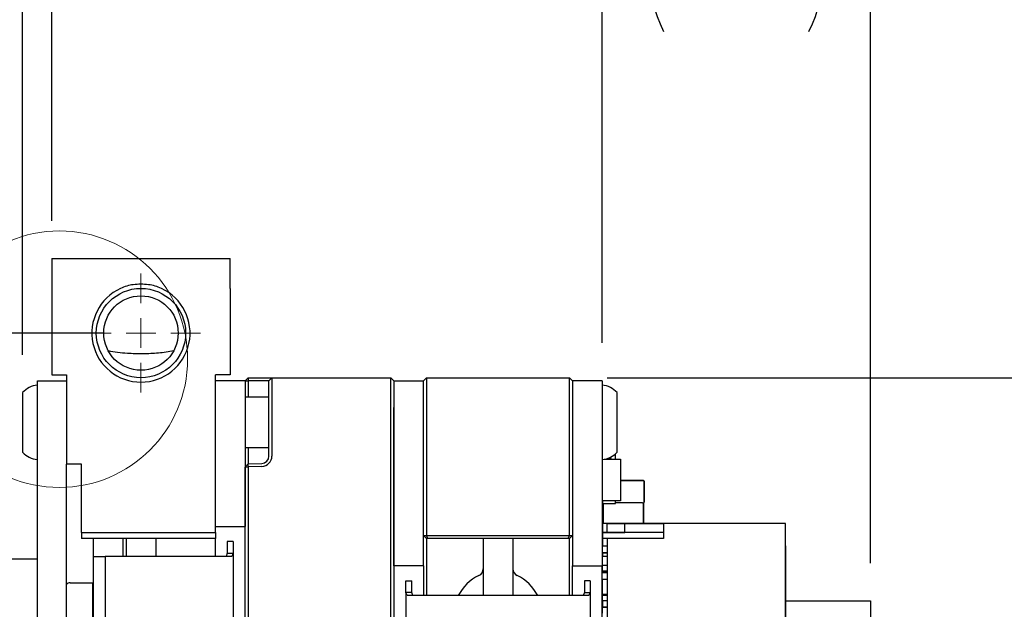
# Paper-space layout 'IX body' of a CAD drawing. Header units: millimetres. Extents: x 5 to 274, y 4 to 211.
# Tile 11 of 21: x 114 to 147, y 168 to 187. Entities that reach past the tile are written whole.
import ezdxf

# ---------------------------------------------------------------- set-up
doc = ezdxf.new("R2010")
doc.units = ezdxf.units.MM
doc.layers.add('DIMENSIONS', color=8, linetype='Continuous')
doc.styles.add('SLDTEXTSTYLE0', font='TXT', dxfattribs={"width": 0.75})
doc.dimstyles.new('SLDDIMSTYLE1', dxfattribs={"dimtxt": 2.645833, "dimasz": 3.302, "dimexe": 0, "dimexo": 0.0625, "dimgap": 0.661458, "dimtad": 0, "dimtih": 1, "dimtoh": 1, "dimdec": 0, "dimrnd": 1e-09, "dimzin": 12, "dimdsep": 46, "dimtxsty": 'SLDTEXTSTYLE0', "dimsah": 1, "dimcen": 0.09, "dimadec": 0, "dimazin": 3, "dimtfac": 1, "dimtdec": 0, "dimtofl": 0, "dimtmove": 0, "dimatfit": 3, "dimfxl": 0, "dimfrac": 2, "dimtolj": 1, "dimtzin": 12, "dimarcsym": 0})
doc.dimstyles.new('SLDDIMSTYLE13', dxfattribs={"dimtxt": 2.645833, "dimasz": 3.302, "dimexe": 0, "dimexo": 0.0625, "dimgap": 0.661458, "dimtad": 0, "dimtih": 1, "dimtoh": 1, "dimdec": 1, "dimrnd": 1e-09, "dimzin": 4, "dimdsep": 46, "dimtxsty": 'SLDTEXTSTYLE0', "dimsah": 1, "dimcen": 0.09, "dimadec": 0, "dimazin": 1, "dimtfac": 1, "dimtdec": 1, "dimtmove": 0, "dimatfit": 0, "dimfxl": 0, "dimfrac": 2, "dimtolj": 1, "dimtzin": 12, "dimarcsym": 0})
doc.dimstyles.new('SLDDIMSTYLE3', dxfattribs={"dimtxt": 2.645833, "dimasz": 3.302, "dimexe": 0, "dimexo": 0.0625, "dimgap": 0.661458, "dimtad": 0, "dimtih": 1, "dimtoh": 1, "dimdec": 1, "dimrnd": 1e-09, "dimzin": 12, "dimdsep": 46, "dimtxsty": 'SLDTEXTSTYLE0', "dimsah": 1, "dimcen": 0.09, "dimadec": 0, "dimazin": 3, "dimtfac": 1, "dimtdec": 1, "dimtofl": 0, "dimtmove": 0, "dimatfit": 3, "dimfxl": 0, "dimfrac": 2, "dimtolj": 1, "dimtzin": 12, "dimarcsym": 0})

# ---------------------------------------------------------------- blocks, each defined once
blk = doc.blocks.new('_D_43')
at = {"layer": 'DIMENSIONS'}
for p, q in [((116.779, 176.916), (97.284, 176.916)), ((100.459, 176.916), (100.459, 163.518)), ((100.459, 145.916), (100.459, 159.314)), ((116.779, 145.916), (97.284, 145.916))]:
    blk.add_line(p, q, dxfattribs=at)
for points in [[(100.459, 176.916), (99.951, 173.614), (100.967, 173.614)], [(100.459, 145.916), (100.967, 149.218), (99.951, 149.218)]]:
    blk.add_solid(points, dxfattribs=at)
at = {"layer": 'DIMENSIONS', "insert": (98.504, 162.725), "char_height": 2.6458, "attachment_point": 1, "style": 'SLDTEXTSTYLE0'}
blk.add_mtext('31', dxfattribs=at)
blk = doc.blocks.new('_D_44')
at = {"layer": 'DIMENSIONS'}
for p, q in [((115.049, 180.686), (115.049, 192.591)), ((133.549, 176.586), (133.549, 192.591)), ((115.049, 189.416), (120.879, 189.416)), ((133.549, 189.416), (127.719, 189.416))]:
    blk.add_line(p, q, dxfattribs=at)
for points in [[(115.049, 189.416), (118.351, 188.908), (118.351, 189.924)], [(133.549, 189.416), (130.247, 189.924), (130.247, 188.908)]]:
    blk.add_solid(points, dxfattribs=at)
at = {"layer": 'DIMENSIONS', "insert": (120.879, 190.725), "char_height": 2.6458, "attachment_point": 1, "style": 'SLDTEXTSTYLE0'}
blk.add_mtext('18.5', dxfattribs=at)
blk = doc.blocks.new('_D_45')
at = {"layer": 'DIMENSIONS'}
for p, q in [((133.719, 175.416), (157.527, 175.416)), ((154.352, 175.416), (154.352, 163.518)), ((154.352, 147.416), (154.352, 159.314)), ((133.719, 147.416), (157.527, 147.416))]:
    blk.add_line(p, q, dxfattribs=at)
for points in [[(154.352, 175.416), (153.844, 172.114), (154.86, 172.114)], [(154.352, 147.416), (154.86, 150.718), (153.844, 150.718)]]:
    blk.add_solid(points, dxfattribs=at)
at = {"layer": 'DIMENSIONS', "insert": (152.397, 162.725), "char_height": 2.6458, "attachment_point": 1, "style": 'SLDTEXTSTYLE0'}
blk.add_mtext('28', dxfattribs=at)
blk = doc.blocks.new('_D_46')
at = {"layer": 'DIMENSIONS'}
for p, q in [((114.07, 176.186), (114.07, 198.074)), ((142.564, 169.186), (142.564, 198.074)), ((114.07, 194.899), (124.897, 194.899)), ((142.564, 194.899), (131.737, 194.899))]:
    blk.add_line(p, q, dxfattribs=at)
for points in [[(114.07, 194.899), (117.372, 194.391), (117.372, 195.407)], [(142.564, 194.899), (139.262, 195.407), (139.262, 194.391)]]:
    blk.add_solid(points, dxfattribs=at)
at = {"layer": 'DIMENSIONS', "insert": (124.897, 196.208), "char_height": 2.6458, "attachment_point": 1, "style": 'SLDTEXTSTYLE0'}
blk.add_mtext('28.5', dxfattribs=at)
blk = doc.blocks.new('_D_47')
at = {"layer": 'DIMENSIONS'}
for p, q in [((133.549, 176.586), (133.549, 192.591)), ((142.564, 169.186), (142.564, 192.591)), ((133.549, 189.416), (129.549, 189.416)), ((142.564, 189.416), (146.564, 189.416))]:
    blk.add_line(p, q, dxfattribs=at)
for centre, start, end in [((139.818, 189.148), 153.4349, 206.5651), ((136.295, 189.148), 333.4349, 26.5651)]:
    blk.add_arc(centre, 4.7, start, end, dxfattribs=at)
for points in [[(133.549, 189.416), (130.247, 189.924), (130.247, 188.908)], [(142.564, 189.416), (145.866, 188.908), (145.866, 189.924)]]:
    blk.add_solid(points, dxfattribs=at)
at = {"layer": 'DIMENSIONS', "insert": (135.614, 190.457), "char_height": 2.6458, "attachment_point": 1, "style": 'SLDTEXTSTYLE0'}
blk.add_mtext('9.0', dxfattribs=at)
blk = doc.blocks.new('SW_CENTERMARKSYMBOL_33')
at = {"color": 0, "linetype": 'Continuous', "lineweight": 18}
for p, q in [((0, 1), (0, 2)), ((0, 0), (0, 0.5)), ((-1, 0), (-2, 0)), ((0, 0), (-0.5, 0)), ((0, 0), (0, -0.5)), ((0, 0), (0.5, 0)), ((1, 0), (2, 0)), ((0, -1), (0, -2))]:
    blk.add_line(p, q, dxfattribs=at)

psp = doc.layouts.new('IX body')

# ---------------------------------------------------------------- linework, layer by layer
at = {"color": 7, "linetype": 'Continuous', "lineweight": 25}
for p, q in [((115.0491738, 179.4163894), (121.0491738, 179.4163894)), ((115.0491738, 179.4163894), (115.0491738, 178.4163894)), ((121.0491738, 178.4163894), (121.0491738, 179.4163894)), ((115.0491738, 178.4163894), (115.0491738, 175.5163894)), ((121.0491738, 178.4163894), (121.0491738, 175.5163894)), ((115.0491738, 175.5163894), (115.5491738, 175.5163894)), ((115.5491738, 175.5163894), (115.5491738, 172.5163894)), ((121.0491738, 175.5163894), (120.5491738, 175.5163894)), ((120.5491738, 170.2163894), (120.5491738, 175.5163894)), ((121.6491738, 175.4163894), (121.5491738, 175.3163894)), ((121.6491738, 175.4163894), (121.6491129, 175.3163894)), ((121.6491738, 175.4163894), (122.1113886, 175.4163894)), ((122.1113886, 175.4163894), (122.4491738, 175.4163894)), ((122.3491738, 175.3163894), (122.4491738, 175.4163894)), ((122.4491738, 175.4163894), (122.4491738, 174.4163894)), ((122.4491738, 175.4163894), (126.4491738, 175.4163894)), ((126.4491738, 174.4163894), (126.4491738, 175.4163894)), ((126.5491738, 175.3163894), (126.4491738, 175.4163894)), ((127.5491738, 175.3163894), (127.6491738, 175.4163894)), ((127.6491738, 175.4163894), (127.6491738, 174.4163894)), ((127.6491738, 175.4163894), (132.4491738, 175.4163894)), ((132.4491738, 174.4163894), (132.4491738, 175.4163894)), ((132.4491738, 175.4163894), (132.5491738, 175.3163894)), ((114.5701738, 174.3163894), (114.5701738, 175.3163894)), ((114.5701738, 175.3163894), (115.5491738, 175.3163894)), ((121.5491738, 175.3163894), (120.5491738, 175.3163894)), ((121.5491738, 175.3163894), (121.6491129, 175.3163894)), ((121.5491738, 175.3163894), (121.5491738, 174.4163894)), ((121.6491129, 175.3163894), (121.6491129, 174.7663894)), ((122.1078987, 175.3163894), (121.6491129, 175.3163894)), ((122.3491738, 175.3163894), (122.1078987, 175.3163894)), ((122.3491738, 174.4163894), (122.3491738, 175.3163894)), ((126.5491738, 175.3163894), (126.5491738, 174.4163894)), ((126.5491738, 175.3163894), (127.5491738, 175.3163894)), ((127.5491738, 174.4163894), (127.5491738, 175.3163894)), ((132.5491738, 175.3163894), (132.5491738, 174.4163894)), ((133.5491738, 175.3163894), (132.5491738, 175.3163894)), ((133.5491738, 175.3163894), (133.5491738, 174.4163894)), ((114.0701738, 174.9163894), (114.0701738, 173.382032)), ((122.3491738, 174.7663894), (121.5491738, 174.7663894)), ((134.0491738, 174.3511129), (134.0491738, 174.9163894)), ((121.5491738, 174.4163894), (121.5491738, 170.4163894)), ((122.3491738, 172.7857482), (122.3491738, 174.4163894)), ((122.4491738, 174.4163894), (122.4491738, 172.7857482)), ((126.4491738, 148.4163894), (126.4491738, 174.4163894)), ((126.5491738, 174.4163894), (126.5491738, 148.4163894)), ((126.5491738, 169.0983894), (126.5491738, 174.4163894)), ((127.5491738, 170.1163894), (127.5491738, 174.4163894)), ((127.5491738, 169.0983894), (127.5491738, 174.4163894)), ((127.6491738, 174.4163894), (127.6491738, 170.1163894)), ((132.4491738, 170.1163894), (132.4491738, 174.4163894)), ((132.5491738, 174.4163894), (132.5491738, 170.1163894)), ((132.5491738, 174.4163894), (132.5491738, 169.0983894)), ((133.5491738, 174.4163894), (133.5491738, 169.0983894)), ((114.5701738, 148.5163894), (114.5701738, 174.3163894)), ((134.0491738, 172.9163894), (134.0491738, 174.3511129)), ((114.0701738, 173.382032), (114.0701738, 172.9163894)), ((121.5491738, 173.0663894), (122.3491738, 173.0663894)), ((121.6491129, 173.0663894), (121.6491129, 172.5198794)), ((133.9936627, 172.6763876), (133.9936627, 172.8600516)), ((115.5491738, 152.7163894), (115.5491738, 172.5163894)), ((116.0491738, 172.5163894), (115.5491738, 172.5163894)), ((116.0491738, 170.2163894), (116.0491738, 172.5163894)), ((121.5491738, 172.4127078), (121.6491129, 172.5198794)), ((121.5491738, 172.4127078), (121.6491738, 172.4198205)), ((121.5491738, 148.4163894), (121.5491738, 172.4127078)), ((121.6491129, 172.5198794), (122.1078987, 172.5359005)), ((121.6491738, 172.4198205), (121.6491129, 172.5198794)), ((122.1113886, 172.4359614), (121.6491738, 172.4198205)), ((121.6491738, 172.4198205), (121.6491738, 148.4163894)), ((133.5536632, 172.6667708), (133.5536632, 172.5563066)), ((133.5536632, 172.5563066), (133.5636632, 172.5563066)), ((133.5636635, 171.2763853), (133.5636635, 172.6677183)), ((133.6243024, 172.6763876), (134.1636623, 172.6763876)), ((133.8436632, 172.7063066), (133.7365901, 172.7063066)), ((133.7365902, 172.7063066), (133.8436632, 172.7063066)), ((133.8436632, 172.6963066), (133.8436632, 172.7063066)), ((133.8536632, 172.6763876), (133.8536632, 172.6963066)), ((134.1636623, 172.6763876), (134.1636623, 171.2763853)), ((133.5536632, 172.2563066), (133.5536632, 172.1163066)), ((133.5636632, 172.2563066), (133.5536632, 172.2563066)), ((133.5536632, 172.2563066), (133.5536632, 172.2563066)), ((133.5536632, 172.2563066), (133.5636632, 172.2563066)), ((133.5536632, 172.1054691), (133.5536632, 171.9654691)), ((133.5536632, 171.9654691), (133.5636632, 171.9654691)), ((134.9335035, 171.966226), (134.1636623, 171.966226)), ((134.1636623, 171.966226), (134.9335036, 171.966226)), ((134.9636635, 171.246386), (134.9636635, 171.936066)), ((134.9636636, 171.936066), (134.9636636, 171.246386)), ((133.5536632, 171.6654691), (133.5536632, 171.5254691)), ((133.5636632, 171.6654691), (133.5536632, 171.6654691)), ((133.5536632, 171.6654691), (133.5636632, 171.6654691)), ((133.5636635, 171.2763853), (133.5636635, 171.1963853)), ((134.1636623, 171.2763853), (133.5636635, 171.2763853)), ((133.5636635, 171.1963853), (133.9936627, 171.1963853)), ((133.5938235, 170.516226), (133.5938235, 171.1963853)), ((133.9936627, 171.1963853), (133.9936627, 171.2763853)), ((134.9033435, 171.216226), (133.9936627, 171.216226)), ((134.9078653, 171.216226), (134.9335035, 171.216226)), ((134.9335035, 170.5164943), (134.9335035, 171.216226)), ((134.9385035, 171.131456), (134.9335035, 171.131456)), ((134.9385035, 171.1018857), (134.9335035, 171.1018857)), ((134.9335035, 171.0857019), (134.9335035, 171.1018857)), ((134.9335035, 171.0630374), (134.9335035, 171.0857019)), ((134.9335036, 171.216226), (134.9335036, 171.131456)), ((134.9385035, 171.0857019), (134.9335035, 171.0857019)), ((134.9335035, 171.071961), (134.9335035, 171.0846727)), ((134.9385035, 171.1018857), (134.9385035, 171.131456)), ((134.9385035, 171.131456), (134.9385035, 171.1015708)), ((134.9385035, 171.0857019), (134.9385035, 171.1018857)), ((134.9385035, 171.0630374), (134.9385035, 171.0857019)), ((134.9385035, 171.1015708), (134.9385035, 171.071961)), ((134.9385035, 171.071961), (134.9385035, 171.0846727)), ((134.9385035, 171.0846727), (134.9385035, 171.0404775)), ((134.9548299, 171.2250597), (134.9548299, 171.2250597)), ((134.9385035, 171.0630374), (134.9335035, 171.0630374)), ((134.9385035, 171.0313963), (134.9335035, 171.0313963)), ((134.9385035, 171.0197943), (134.9335035, 171.0197943)), ((134.9335035, 170.9771592), (134.9335035, 170.9845234)), ((134.9385035, 170.9077641), (134.9335035, 170.9077641)), ((134.9335035, 170.8811816), (134.9335035, 170.9077641)), ((134.9385035, 170.886371), (134.9335035, 170.886371)), ((134.9335035, 170.8583864), (134.9335035, 170.8623856)), ((134.9385035, 170.8586479), (134.9335035, 170.8586479)), ((134.9335035, 170.809539), (134.9335035, 170.8586479)), ((134.9385035, 170.8362531), (134.9335035, 170.8362531)), ((134.9385035, 170.8098274), (134.9335035, 170.8098274)), ((134.9335035, 170.7799292), (134.9335035, 170.8098274)), ((134.9335035, 170.7973124), (134.9385035, 170.7973124)), ((134.9335035, 170.7547031), (134.9335035, 170.7620806)), ((134.9335035, 171.006255), (134.9335035, 171.0548011)), ((134.9335035, 170.9660462), (134.9335035, 170.9716745)), ((134.9335035, 170.9270403), (134.9335035, 170.9325314)), ((134.9335035, 170.9130449), (134.9335035, 170.9186668)), ((134.9335035, 170.7435901), (134.9335035, 170.7492184)), ((134.9385035, 171.0313963), (134.9385035, 171.0630374)), ((134.9385035, 171.0548011), (134.9385035, 171.0313963)), ((134.9385035, 170.9077641), (134.9385035, 171.0197943)), ((134.9385035, 171.0197943), (134.9385035, 170.9898699)), ((134.9385035, 170.9771592), (134.9385035, 170.9845234)), ((134.9385035, 170.9845234), (134.9385035, 170.9268765)), ((134.9385035, 170.9268765), (134.9385035, 170.9026724)), ((134.9385035, 170.8811816), (134.9385035, 170.9077641)), ((134.9385035, 170.8586479), (134.9385035, 170.886371)), ((134.9385035, 170.886371), (134.9385035, 170.8811816)), ((134.9385035, 170.8583864), (134.9385035, 170.8623856)), ((134.9385035, 170.8623856), (134.9385035, 170.8255389)), ((134.9385035, 170.809539), (134.9385035, 170.8586479)), ((134.9385035, 170.8098274), (134.9385035, 170.8362531)), ((134.9385035, 170.8362531), (134.9385035, 170.809539)), ((134.9385035, 170.7973124), (134.9385035, 170.8098274)), ((134.9385035, 170.7973124), (134.9385035, 170.7187441)), ((134.9385035, 170.7674009), (134.9385035, 170.7973124)), ((134.9385035, 170.7620806), (134.9385035, 170.7547031)), ((134.9385035, 170.7131292), (134.9385035, 170.7620806)), ((134.9385035, 171.0197943), (134.9385035, 171.0548011)), ((134.9385035, 171.0404775), (134.9385035, 171.0197943)), ((134.9385035, 170.9898699), (134.9385035, 170.9130449)), ((134.9385035, 170.9325314), (134.9385035, 170.9771592)), ((134.9385035, 170.9660462), (134.9385035, 170.9716745)), ((134.9385035, 170.9716745), (134.9385035, 170.9270403)), ((134.9385035, 170.9186668), (134.9385035, 170.9660462)), ((134.9385035, 170.9270403), (134.9385035, 170.9325314)), ((134.9385035, 170.9130449), (134.9385035, 170.9186668)), ((134.9385035, 170.9026724), (134.9385035, 170.8583864)), ((134.9385035, 170.8255389), (134.9385035, 170.7973124)), ((134.9385035, 170.6004624), (134.9385035, 170.7674009)), ((134.9385035, 170.7547031), (134.9385035, 170.7100823)), ((134.9385035, 170.7492184), (134.9385035, 170.7435901)), ((134.9385035, 170.7045912), (134.9385035, 170.7492184)), ((134.9385035, 170.7435901), (134.9385035, 170.6959357)), ((120.5491738, 170.4163894), (121.5491738, 170.4163894)), ((133.5636635, 170.486066), (133.5636635, 170.2164943)), ((133.5724972, 170.5073924), (133.5724972, 170.5073923)), ((133.6239835, 170.516226), (133.5938235, 170.516226)), ((133.713661, 170.516226), (133.6239835, 170.516226)), ((133.713661, 170.5164943), (134.313661, 170.5164943)), ((133.713661, 170.5164943), (133.7136611, 170.5164943)), ((133.713661, 170.2164943), (133.713661, 170.5164943)), ((137.4636611, 170.5164943), (133.7136611, 170.5164943)), ((134.313661, 170.5164943), (134.313661, 170.5164942)), ((134.313661, 170.5164942), (135.613661, 170.5164942)), ((134.313661, 170.2164942), (134.313661, 170.5164942)), ((134.9335035, 170.7187441), (134.9385035, 170.7187441)), ((134.9335035, 170.7131292), (134.9335035, 170.7187441)), ((134.9335035, 170.7131292), (134.9385035, 170.7131292)), ((134.9335035, 170.6884469), (134.9385035, 170.6884469)), ((134.9335035, 170.6588239), (134.9385035, 170.6588239)), ((134.9335035, 170.6347051), (134.9335035, 170.6588239)), ((134.9335035, 170.7100823), (134.9385035, 170.7100823)), ((134.9335035, 170.7045912), (134.9335035, 170.7100823)), ((134.9335035, 170.7045912), (134.9385035, 170.7045912)), ((134.9335035, 170.6347051), (134.9385035, 170.6347051)), ((134.9335035, 170.6062332), (134.9385035, 170.6062332)), ((134.9335035, 170.6004624), (134.9335035, 170.6062332)), ((134.9335036, 170.6004624), (134.9335036, 170.5164943)), ((134.9335035, 170.6004624), (134.9385035, 170.6004624)), ((134.9385035, 170.7187441), (134.9385035, 170.7131292)), ((134.9385035, 170.6884469), (134.9385035, 170.6588239)), ((134.9385035, 170.6643212), (134.9385035, 170.6884469)), ((134.9385035, 170.6588239), (134.9385035, 170.6347051)), ((134.9385035, 170.7100823), (134.9385035, 170.7045912)), ((134.9385035, 170.6959357), (134.9385035, 170.6643212)), ((134.9385035, 170.6347051), (134.9385035, 170.6062332)), ((134.9385035, 170.6062332), (134.9385035, 170.6004624)), ((135.6136609, 170.5164942), (135.6136609, 170.0164942)), ((139.7136609, 170.5164942), (135.6136609, 170.5164942)), ((135.613661, 170.5164942), (135.6136609, 170.5164942)), ((137.4636611, 170.5164943), (137.4636611, 170.5164943)), ((139.0636611, 170.5164943), (137.4636611, 170.5164943)), ((139.0636611, 170.5164943), (139.0636611, 170.5164943)), ((139.7136611, 170.5164943), (139.0636611, 170.5164943)), ((139.7136609, 170.5164942), (139.7136611, 170.5164943)), ((139.7136609, 160.5164942), (139.7136609, 170.5164942)), ((139.7136611, 170.0164943), (139.7136611, 170.5164943)), ((116.0491738, 170.2163894), (120.5491738, 170.2163894)), ((116.0491738, 170.2163894), (116.0491738, 170.0163894)), ((120.5491738, 170.2163894), (120.5491738, 170.0163894)), ((127.5491738, 170.1163894), (127.6491738, 170.1163894)), ((127.6491738, 170.0163894), (127.5491738, 170.1163894)), ((127.6491738, 170.1163894), (132.4491738, 170.1163894)), ((127.6905952, 170.0163894), (127.6491738, 170.1163894)), ((132.4077525, 170.0163894), (132.4491738, 170.1163894)), ((132.4491738, 170.1163894), (132.5491738, 170.1163894)), ((132.4491738, 170.0163894), (132.5491738, 170.1163894)), ((133.5636609, 170.2164942), (133.563661, 170.2164943)), ((135.6136609, 170.2164942), (133.5636609, 170.2164942)), ((133.5636609, 170.2164942), (133.5636609, 170.0164942)), ((133.563661, 170.2164943), (134.313661, 170.2164943)), ((135.613661, 170.2164942), (134.313661, 170.2164942)), ((120.5491738, 170.0163894), (116.0491738, 170.0163894)), ((116.4491738, 169.4163894), (116.4491738, 170.0163894)), ((117.4491738, 169.4163894), (117.4491738, 170.0163894)), ((117.5491738, 170.0163894), (117.5491738, 169.4163894)), ((118.5491738, 170.0163894), (118.5491738, 169.4163894)), ((120.5491738, 169.9163894), (120.5491738, 170.0163894)), ((120.5491738, 169.4163894), (120.5491738, 169.9163894)), ((121.1491738, 169.9163894), (120.9491738, 169.9163894)), ((120.9491738, 169.9163894), (120.9491738, 169.5185626)), ((121.1491738, 169.9163894), (121.1491738, 169.5185626)), ((127.6905952, 170.0163894), (127.6491738, 170.0163894)), ((127.6500542, 170.0163894), (127.6500542, 168.0983894)), ((132.4077525, 170.0163894), (127.6905952, 170.0163894)), ((129.5491738, 170.0163894), (129.5491738, 168.0983894)), ((130.5491738, 170.0163894), (130.5491738, 168.0983894)), ((132.4491738, 170.0163894), (132.4077525, 170.0163894)), ((132.4482935, 168.0983894), (132.4482935, 170.0163894)), ((133.7136609, 170.0164942), (133.5636609, 170.0164942)), ((133.5636635, 170.0164942), (133.5636635, 169.796386)), ((133.5938235, 169.766226), (133.7136609, 169.766226)), ((133.7136609, 170.0164942), (133.7136609, 161.0164942)), ((135.6136609, 170.0164942), (133.7136609, 170.0164942)), ((139.713661, 169.7664942), (139.7136611, 169.7664943)), ((139.713661, 167.7414942), (139.713661, 169.7664942)), ((139.7136611, 170.0164943), (139.7136611, 170.0164943)), ((139.7136611, 161.0164943), (139.7136611, 170.0164943)), ((139.7136611, 169.7664943), (139.7136611, 161.2664943)), ((120.9491738, 169.5185626), (120.9115062, 169.4163894)), ((120.9491738, 169.5185626), (121.1491738, 169.5185626)), ((121.1491738, 169.5185626), (121.1039726, 169.4163894)), ((121.1491738, 169.5185626), (121.1491738, 153.3142162)), ((133.5636635, 169.5338877), (133.7136609, 169.5338877)), ((133.5636635, 169.5338877), (133.5636635, 169.5338876)), ((133.7136609, 169.5338876), (133.5636635, 169.5338876)), ((133.5636635, 169.5338876), (133.5636635, 169.4062724)), ((114.5701738, 169.3163894), (111.5596738, 169.3163894)), ((116.4491738, 169.4163894), (116.8491738, 169.4163894)), ((116.4491738, 153.4163894), (116.4491738, 169.4163894)), ((116.8491738, 169.4163894), (116.8491738, 153.4163894)), ((118.0491738, 169.4163894), (116.8491738, 169.4163894)), ((118.9991738, 169.4163894), (118.0491738, 169.4163894)), ((119.9491738, 169.4163894), (118.9991738, 169.4163894)), ((121.1039726, 169.4163894), (119.9491738, 169.4163894)), ((127.5491738, 169.0983894), (126.5491738, 169.0983894)), ((127.5491738, 169.0983894), (127.5491738, 168.5983894)), ((132.5491738, 169.0983894), (133.5491738, 169.0983894)), ((132.5491738, 168.5983894), (132.5491738, 169.0983894)), ((133.5491738, 168.5983894), (133.5491738, 169.0983894)), ((133.5536629, 169.3962722), (133.5536629, 168.9162722)), ((133.5636629, 169.3962722), (133.5536629, 169.3962722)), ((133.5636611, 169.1164943), (133.5636612, 169.1164944)), ((133.5636611, 168.9164943), (133.5636611, 169.1164943)), ((133.5636611, 169.1164943), (133.7136611, 169.1164943)), ((133.5636612, 169.1164944), (133.7136609, 169.1164944)), ((133.5636629, 169.4062722), (133.5636629, 169.3962722)), ((133.7136609, 169.4062722), (133.5636629, 169.4062722)), ((133.7136609, 169.4062722), (133.5636629, 169.4062722)), ((133.5636629, 168.9162722), (133.5536629, 168.9162722)), ((133.7136611, 168.9164943), (133.5636611, 168.9164943)), ((133.5636629, 168.9162722), (133.5636629, 168.9062722)), ((133.7136609, 168.9062722), (133.5636629, 168.9062722)), ((133.5636635, 168.9062723), (133.5636635, 168.8588876)), ((133.7136609, 168.8588876), (133.5636635, 168.8588876)), ((115.6691689, 168.5291008), (116.4191689, 168.5291008)), ((116.4191689, 168.5291008), (116.4191689, 167.2941008)), ((126.9491738, 168.2005626), (126.9491738, 168.5983894)), ((126.9491738, 168.5983894), (127.1491738, 168.5983894)), ((127.1491738, 168.2005626), (127.1491738, 168.5983894)), ((127.5491738, 168.5983894), (127.5491738, 168.0983894)), ((132.5491738, 168.0983894), (132.5491738, 168.5983894)), ((133.1491738, 168.5983894), (132.9491738, 168.5983894)), ((132.9491738, 168.5983894), (132.9491738, 168.2005626)), ((133.1491738, 168.5983894), (133.1491738, 168.2005626)), ((133.5491738, 162.3413894), (133.5491738, 168.5983894)), ((133.5536629, 168.6262737), (133.5536629, 168.1462737)), ((133.5636629, 168.6262737), (133.5536629, 168.6262737)), ((133.5636629, 168.6362737), (133.5636629, 168.6262737)), ((133.7136609, 168.6362737), (133.5636629, 168.6362737)), ((133.7136609, 168.6362737), (133.5636629, 168.6362737)), ((126.9491738, 168.2005626), (126.9491738, 162.7362162)), ((126.994375, 168.0983894), (126.9491738, 168.2005626)), ((127.1491738, 168.2005626), (126.9491738, 168.2005626)), ((128.1491738, 168.0983894), (126.994375, 168.0983894)), ((127.1868415, 168.0983894), (127.1491738, 168.2005626)), ((131.9491738, 168.0983894), (128.1491738, 168.0983894)), ((133.1039726, 168.0983894), (131.9491738, 168.0983894)), ((132.9491738, 168.2005626), (132.9115062, 168.0983894)), ((132.9491738, 168.2005626), (133.1491738, 168.2005626)), ((133.1491738, 168.2005626), (133.1039726, 168.0983894)), ((133.1491738, 168.2005626), (133.1491738, 162.7362162)), ((133.5636629, 168.1462737), (133.5536629, 168.1462737)), ((133.5636611, 168.1164943), (133.5636612, 168.1164944)), ((133.5636611, 167.9164943), (133.5636611, 168.1164943)), ((133.5636611, 168.1164943), (133.7136611, 168.1164943)), ((133.5636612, 168.1164944), (133.7136609, 168.1164944)), ((133.5636629, 168.1462737), (133.5636629, 168.1362737)), ((133.7136609, 168.1362737), (133.5636629, 168.1362737)), ((133.5636635, 168.1362738), (133.5636635, 168.1164943)), ((133.7136611, 167.9164943), (133.5636611, 167.9164943)), ((133.5636635, 167.9164943), (133.5636635, 167.7063097)), ((139.713661, 167.9163899), (142.5636633, 167.9163899)), ((142.5636633, 167.9163899), (142.5636633, 159.0412997)), ((133.5536629, 167.6963097), (133.5536629, 167.5063097)), ((133.5636629, 167.7063097), (133.5636629, 167.6963097)), ((133.7136609, 167.7063097), (133.5636629, 167.7063097)), ((133.5636629, 167.7063097), (133.7136609, 167.7063097)), ((139.713661, 167.7414942), (139.713661, 167.7414942)), ((139.713661, 163.2914942), (139.713661, 167.7414942))]:
    psp.add_line(p, q, dxfattribs=at)
at = {"color": 7, "linetype": 'Continuous', "lineweight": 18}
psp.add_circle((115.3086154, 176.0377271), 4.3081511, dxfattribs=at)
at = {"color": 7, "linetype": 'Continuous', "lineweight": 25}
for radius in [1.5, 1.25]:
    psp.add_circle((118.0491738, 176.9163894), radius, dxfattribs=at)
for centre, radius, start, end in [((118.0491738, 176.9163894), 1.65, 114.61997733, 65.38002267), ((114.6314213, 174.4188944), 0.75, 94.68417983, 138.44592252), ((133.4879263, 174.4188944), 0.75, 41.55407748, 85.31582017), ((114.6314213, 173.4138844), 0.75, 221.55407748, 265.31582017), ((122.0991738, 172.7857482), 0.25, 272, 0), ((122.0991738, 172.7857482), 0.35, 272, 0), ((133.4879263, 173.4138844), 0.75, 274.68417983, 318.44592252), ((133.8436632, 172.6963066), 0.01, 0, 90), ((133.8436632, 172.6963066), 0.01, 0, 90), ((133.5636632, 172.1163066), 0.01, 180, 270), ((133.5636632, 172.1054691), 0.01, 147.23161267, 180), ((133.5636632, 172.1054691), 0.01, 147.23162409, 180), ((134.9335035, 171.936066), 0.03016, 0.0000025, 90), ((134.9335036, 171.936066), 0.03016, 0.0000025, 90), ((133.5636632, 171.5254691), 0.01, 180, 270), ((134.9335035, 171.246386), 0.03016, 270, 0.0000025), ((134.9335036, 171.246386), 0.03016, 315, 0.0000025), ((133.5938235, 170.486066), 0.03016, 90, 179.9999975), ((133.5938236, 170.486066), 0.03016, 90, 135), ((133.5938235, 169.796386), 0.03016, 179.9999975, 270), ((133.5636629, 169.3962722), 0.01, 90, 180), ((133.5636629, 169.3962722), 0.01, 90, 180), ((130.0491738, 167.4163894), 1.5, 115.37693353, 152.95651097), ((129.2991738, 168.9975283), 0.25, 295.37693353, 0), ((130.7991738, 168.9975283), 0.25, 180, 244.62306647), ((130.0491738, 167.4163894), 1.5, 27.04348903, 64.62306647), ((133.5636629, 168.9162722), 0.01, 180, 270), ((115.6691689, 168.3791008), 0.15, 89.9999975, 143.12698408), ((133.5636629, 168.6262737), 0.01, 90, 180), ((133.5636629, 168.6262737), 0.01, 90, 180), ((133.5636629, 168.1462737), 0.01, 180, 270), ((133.5636629, 167.6963097), 0.01, 90, 180), ((133.5636629, 167.6963097), 0.01, 90, 180)]:
    psp.add_arc(centre, radius, start, end, dxfattribs=at)
for points, knots in [([(118.7365602, 178.4163894), (118.6664946, 178.4442929), (118.5247414, 178.5007458), (118.2078401, 178.5619874), (117.8839339, 178.5611916), (117.5705388, 178.4995646), (117.4318237, 178.4442948), (117.3617875, 178.4163894)], [0, 0, 0, 0, 0.15999381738, 0.32369148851, 0.6832266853, 0.84006362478, 1, 1, 1, 1]), ([(116.9476425, 176.3255182), (117.0525875, 176.3063962), (117.2623804, 176.2681698), (117.5644105, 176.2419027), (117.8507979, 176.2299795), (118.1183426, 176.2281177), (118.3824433, 176.2345264), (118.7313878, 176.2545597), (118.9813247, 176.296855), (119.1507051, 176.3255182)], [0, 0, 0, 0, 0.1503029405, 0.3004667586, 0.4151542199, 0.529489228, 0.6439083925, 0.7586792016, 1, 1, 1, 1])]:
    psp.add_open_spline(points, degree=3, knots=knots, dxfattribs=at)

# ---------------------------------------------------------------- block references
at = {"color": 7, "linetype": 'Continuous', "lineweight": 0}
psp.add_blockref('SW_CENTERMARKSYMBOL_33', (118.0491738, 176.9163894), dxfattribs=at)

# ---------------------------------------------------------------- dimensions: what is measured, and where the dimension line sits
at = {"layer": 'DIMENSIONS'}
for base, p1, p2, angle, dimstyle, picture, middle in [((142.5636645, 194.8992285), (114.0701738, 174.9163894), (142.5636633, 167.9163899), 359.9999975, 'SLDDIMSTYLE3', '_D_46', (128.3169196, 194.8992292)), ((133.5491738, 189.4163894), (115.0491738, 179.4163894), (133.5491738, 175.3163894), 0, 'SLDDIMSTYLE3', '_D_44', (124.2991738, 189.4163894)), ((100.4589714, 145.9163894), (118.0491738, 176.9163894), (118.0491738, 145.9163894), 90, 'SLDDIMSTYLE1', '_D_43', (100.4589714, 161.4163894)), ((154.3520356, 147.4163894), (132.4491738, 175.4163894), (132.4491738, 147.4163894), 90, 'SLDDIMSTYLE1', '_D_45', (154.3520356, 161.4163894))]:
    dim = psp.add_linear_dim(base=base, p1=p1, p2=p2, angle=angle, dimstyle=dimstyle, dxfattribs=at)
    dim.commit()
    dim.dimension.update_dxf_attribs({"geometry": picture, "text_midpoint": middle, "dimtype": 160})
dim = psp.add_linear_dim(base=(142.5636642, 189.4163893), p1=(133.5491738, 175.3163894), p2=(142.5636633, 167.9163899), angle=359.9999975, text='(<>)', dimstyle='SLDDIMSTYLE13', dxfattribs=at)
dim.commit()
dim.dimension.update_dxf_attribs({"geometry": '_D_47', "text_midpoint": (138.0564193, 189.4163895), "dimtype": 160})

doc.saveas('drawing.dxf')
